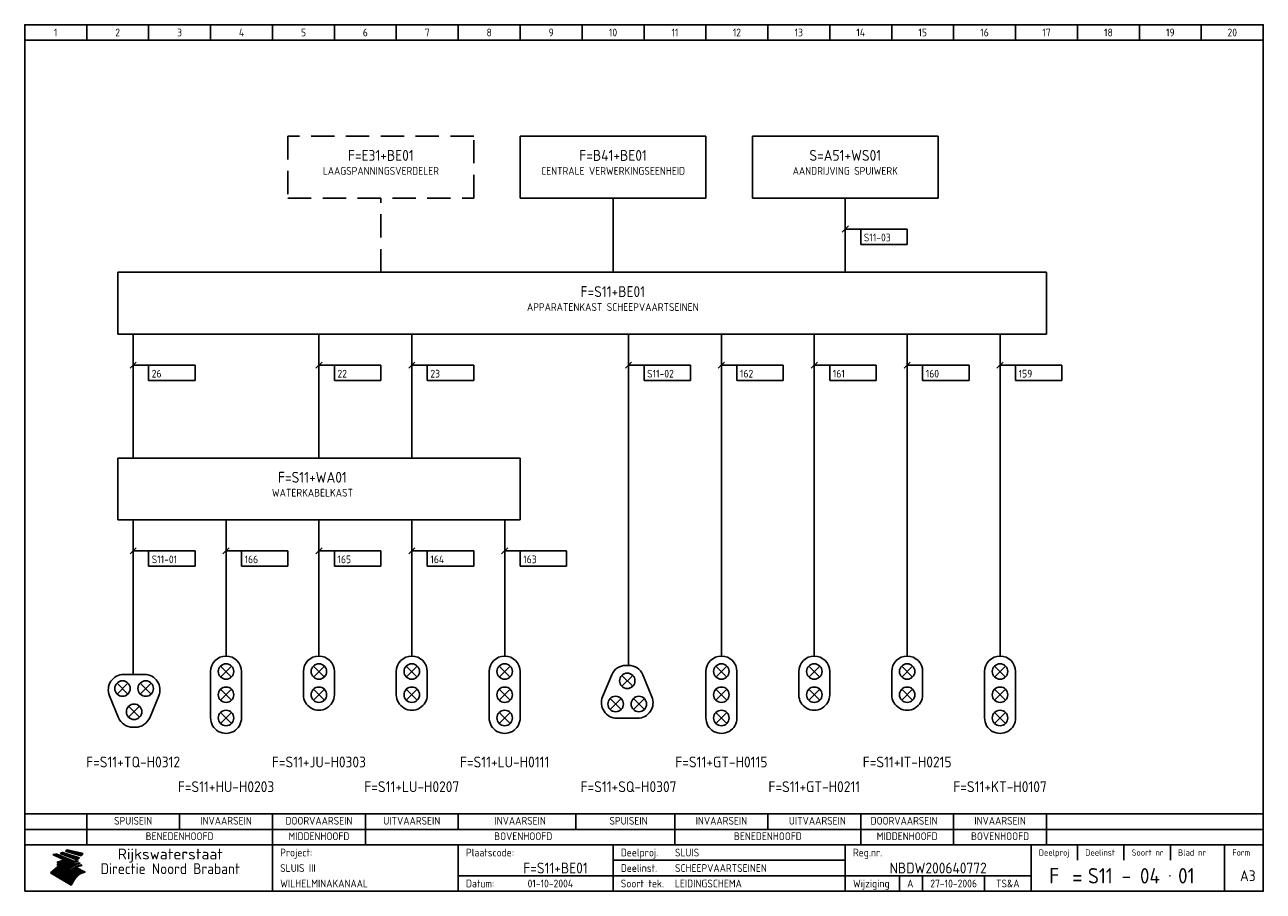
# Model space of a CAD drawing. Extents: x 10 to 410, y 10 to 290.
import ezdxf
from ezdxf.enums import TextEntityAlignment as Align

# ---------------------------------------------------------------- set-up
doc = ezdxf.new("R2010")
doc.units = 0
doc.header["$LTSCALE"] = 15
doc.header["$MEASUREMENT"] = 0
doc.linetypes.add('DASHED', pattern=[0.75, 0.5, -0.25])
doc.layers.get('0').update_dxf_attribs({"linetype": 'CONTINUOUS'})
for name, color, linetype in [('0-25', 7, 'CONTINUOUS'), ('0-35', 2, 'CONTINUOUS'), ('0-50', 3, 'CONTINUOUS'), ('B-25', 7, 'CONTINUOUS'), ('B-35', 2, 'CONTINUOUS'), ('S-25', 7, 'CONTINUOUS')]:
    doc.layers.add(name, color=color, linetype=linetype)
doc.styles.add('ISO', font='iso.shx')
doc.styles.get("Standard").update_dxf_attribs({"font": 'iso.shx'})

# ---------------------------------------------------------------- blocks, each defined once
blk = doc.blocks.new('0301B5')
at = {"layer": 'S-25'}
for p, q in [((15, 0), (0, 0)), ((0, 0), (0, -5)), ((15, -5), (15, 0)), ((0, -5), (15, -5))]:
    blk.add_line(p, q, dxfattribs=at)
at = {"layer": 'B-25', "style": 'ISO'}
blk.add_attdef('KA', (1, -4), '', height=2.5, dxfattribs=at)
blk = doc.blocks.new('0047')
at = {"layer": 'S-25'}
for p, q in [((-3.34, 8.54), (0, 8.54)), ((3.34, 8.54), (0, 8.54)), ((-1.98, 2.19), (-5.52, 5.73)), ((-5.52, 2.19), (-1.98, 5.73)), ((5.52, 2.19), (1.98, 5.73)), ((1.98, 2.19), (5.52, 5.73)), ((-7.96, 1.63), (-5.03, -5.45)), ((7.96, 1.63), (5.03, -5.45)), ((-1.77, -5.31), (1.77, -1.77)), ((-1.77, -1.77), (1.77, -5.31)), ((-0.41, -8.54), (0, -8.54)), ((0.41, -8.54), (0, -8.54))]:
    blk.add_line(p, q, dxfattribs=at)
for centre in [(-3.75, 3.96), (3.75, 3.96), (0, -3.54)]:
    blk.add_circle(centre, 2.5, dxfattribs=at)
for centre, start, end in [((-3.34, 3.54), 90, 202.4908), ((3.34, 3.54), 337.5092, 90), ((-0.41, -3.54), 202.4908, 270), ((0.41, -3.54), 270, 337.5092)]:
    blk.add_arc(centre, 5, start, end, dxfattribs=at)
at = {"layer": 'B-25'}
blk.add_attdef('OM1', text='', height=2.5, dxfattribs=at).set_placement((-0.25, 14.99), align=Align.CENTER)
at = {"layer": 'B-35'}
blk.add_attdef('KT', text='', height=3.5, dxfattribs=at).set_placement((-0.25, 10.01), align=Align.CENTER)
blk = doc.blocks.new('0045')
at = {"layer": 'S-25'}
for p, q in [((-7.5, 5), (7.5, 5)), ((-9.27, -1.77), (-5.73, 1.77)), ((-5.73, -1.77), (-9.27, 1.77)), ((-1.77, -1.77), (1.77, 1.77)), ((1.77, -1.77), (-1.77, 1.77)), ((5.73, -1.77), (9.27, 1.77)), ((9.27, -1.77), (5.73, 1.77)), ((-7.5, -5), (7.5, -5))]:
    blk.add_line(p, q, dxfattribs=at)
for centre in [(-7.5, 0), (0, 0), (7.5, 0)]:
    blk.add_circle(centre, 2.5, dxfattribs=at)
for centre, start, end in [((-7.5, 0), 90, 270), ((7.5, 0), 270, 90)]:
    blk.add_arc(centre, 5, start, end, dxfattribs=at)
at = {"layer": 'B-25'}
blk.add_attdef('OM1', text='', height=2.5, dxfattribs=at).set_placement((0, -14.01), align=Align.CENTER)
at = {"layer": 'B-35'}
blk.add_attdef('KT', text='', height=3.5, dxfattribs=at).set_placement((0, -9.99), align=Align.CENTER)
blk = doc.blocks.new('0046')
at = {"layer": 'S-25'}
for p, q in [((-3.75, 5), (3.75, 5)), ((-5.52, -1.77), (-1.98, 1.77)), ((-1.98, -1.77), (-5.52, 1.77)), ((1.98, -1.77), (5.52, 1.77)), ((5.52, -1.77), (1.98, 1.77)), ((-3.75, -5), (3.75, -5))]:
    blk.add_line(p, q, dxfattribs=at)
for centre in [(-3.75, 0), (3.75, 0)]:
    blk.add_circle(centre, 2.5, dxfattribs=at)
for centre, start, end in [((-3.75, 0), 90, 270), ((3.75, 0), 270, 90)]:
    blk.add_arc(centre, 5, start, end, dxfattribs=at)
at = {"layer": 'B-25'}
blk.add_attdef('OM1', text='', height=2.5, dxfattribs=at).set_placement((-0.25, -14.01), align=Align.CENTER)
at = {"layer": 'B-35'}
blk.add_attdef('KT', text='', height=3.5, dxfattribs=at).set_placement((-0.25, -9.99), align=Align.CENTER)
blk = doc.blocks.new('KADERA3')
at = {"layer": '0-25'}
for p, q in [((30, 285), (30, 290)), ((50, 285), (50, 290)), ((70, 285), (70, 290)), ((90, 285), (90, 290)), ((110, 285), (110, 290)), ((130, 285), (130, 290)), ((150, 285), (150, 290)), ((170, 285), (170, 290)), ((190, 285), (190, 290)), ((210, 285), (210, 290)), ((230, 285), (230, 290)), ((250, 285), (250, 290)), ((270, 285), (270, 290)), ((290, 285), (290, 290)), ((310, 285), (310, 290)), ((330, 285), (330, 290)), ((350, 285), (350, 290)), ((370, 285), (370, 290)), ((390, 285), (390, 290)), ((10, 285), (410, 285)), ((410, 35), (10, 35)), ((410, 30), (10, 30)), ((350, 25), (350, 20)), ((365, 25), (365, 20)), ((380, 25), (380, 20)), ((200, 20), (275, 20)), ((150, 15), (335, 15)), ((292.5, 15), (292.5, 10)), ((300, 15), (300, 10)), ((320, 15), (320, 10))]:
    blk.add_line(p, q, dxfattribs=at)
at = {"layer": '0-25', "color": 7}
for p, q in [((19.1, 21.89), (25.12, 19)), ((19.1, 21.89), (25.12, 19)), ((19.17, 21.86), (20.7, 21.86)), ((19.29, 21.8), (20.83, 21.8)), ((19.4, 21.75), (20.96, 21.75)), ((19.52, 21.69), (21.09, 21.69)), ((19.64, 21.63), (21.22, 21.63)), ((19.74, 21.92), (20.56, 21.92)), ((19.75, 21.58), (21.36, 21.58)), ((19.87, 21.52), (21.49, 21.52)), ((19.99, 21.47), (21.62, 21.47)), ((20.11, 21.41), (21.75, 21.41)), ((20.22, 21.35), (21.88, 21.35)), ((20.25, 21.97), (20.43, 21.97)), ((20.34, 21.3), (22.02, 21.3)), ((20.38, 21.99), (26.02, 19.59)), ((20.38, 21.99), (26.02, 19.59)), ((20.46, 21.24), (22.15, 21.24)), ((20.57, 21.18), (22.28, 21.18)), ((20.69, 21.13), (22.41, 21.13)), ((20.81, 21.07), (22.55, 21.07)), ((20.92, 21.02), (22.68, 21.02)), ((21.04, 20.96), (22.81, 20.96)), ((21.16, 20.9), (22.94, 20.9)), ((21.27, 20.85), (23.07, 20.85)), ((21.39, 20.79), (23.21, 20.79)), ((21.47, 22.25), (26.83, 20.19)), ((21.47, 22.25), (26.83, 20.19)), ((21.49, 22.25), (23.07, 22.25)), ((21.51, 20.73), (23.34, 20.73)), ((21.6, 22.2), (23.25, 22.2)), ((21.63, 20.68), (23.47, 20.68)), ((21.65, 22.31), (22.89, 22.31)), ((21.74, 20.62), (23.6, 20.62)), ((21.75, 22.14), (23.42, 22.14)), ((21.8, 22.37), (22.71, 22.37)), ((21.86, 20.57), (23.73, 20.57)), ((21.9, 22.08), (23.6, 22.08)), ((21.94, 22.42), (22.53, 22.42)), ((21.98, 20.51), (23.87, 20.51)), ((22.04, 22.03), (23.78, 22.03)), ((22.06, 22.48), (22.36, 22.48)), ((22.09, 20.45), (24, 20.45)), ((22.18, 22.53), (27.65, 20.8)), ((22.18, 22.53), (27.65, 20.8)), ((22.19, 21.97), (23.96, 21.97)), ((22.21, 20.4), (24.13, 20.4)), ((22.33, 20.34), (24.26, 20.34)), ((22.34, 21.92), (24.13, 21.92)), ((22.37, 20), (23.08, 20)), ((22.44, 20.28), (24.4, 20.28)), ((22.48, 21.86), (24.31, 21.86)), ((22.49, 20.06), (23.04, 20.06)), ((22.56, 20.23), (24.53, 20.23)), ((22.61, 20.12), (22.93, 20.12)), ((22.63, 21.8), (24.49, 21.8)), ((22.68, 20.17), (24.66, 20.17)), ((22.71, 20.17), (22.82, 20.17)), ((23.11, 20.02), (22.77, 20.2)), ((23.11, 20.02), (22.77, 20.2)), ((22.78, 21.75), (24.67, 21.75)), ((22.79, 20.12), (24.79, 20.12)), ((22.91, 20.06), (24.92, 20.06)), ((22.92, 21.69), (24.85, 21.69)), ((23.03, 20), (25.06, 20)), ((23.07, 21.63), (25.02, 21.63)), ((23.14, 22.99), (28.22, 21.46)), ((23.14, 22.99), (28.22, 21.46)), ((23.15, 22.98), (25.33, 22.98)), ((23.22, 21.58), (25.2, 21.58)), ((23.23, 23.04), (25.09, 23.04)), ((23.32, 23.1), (24.84, 23.1)), ((23.34, 22.93), (25.57, 22.93)), ((23.36, 21.52), (25.38, 21.52)), ((23.4, 23.15), (24.6, 23.15)), ((23.49, 23.21), (24.36, 23.21)), ((23.51, 21.47), (25.56, 21.47)), ((23.52, 22.87), (25.81, 22.87)), ((23.57, 23.27), (24.12, 23.27)), ((23.64, 23.32), (23.87, 23.32)), ((23.66, 21.41), (25.74, 21.41)), ((23.7, 23.36), (28.82, 22.17)), ((23.7, 23.36), (28.82, 22.17)), ((23.71, 22.82), (26.06, 22.82)), ((23.8, 21.35), (25.91, 21.35)), ((23.9, 22.76), (26.3, 22.76)), ((23.95, 21.3), (26.09, 21.3)), ((24.09, 22.7), (26.54, 22.7)), ((24.09, 21.24), (26.27, 21.24)), ((24.24, 21.18), (26.45, 21.18)), ((24.27, 22.65), (26.78, 22.65)), ((24.39, 21.13), (26.62, 21.13)), ((24.46, 22.59), (27.03, 22.59)), ((24.53, 21.07), (26.8, 21.07)), ((24.65, 22.53), (27.27, 22.53)), ((24.68, 21.02), (26.98, 21.02)), ((24.83, 20.96), (27.16, 20.96)), ((24.84, 22.48), (27.51, 22.48)), ((24.97, 20.9), (27.34, 20.9)), ((25.02, 22.42), (27.75, 22.42)), ((25.12, 20.85), (27.51, 20.85)), ((25.21, 22.37), (28, 22.37)), ((25.27, 20.79), (27.63, 20.79)), ((25.4, 22.31), (28.24, 22.31)), ((25.41, 20.73), (27.57, 20.73)), ((25.56, 20.68), (27.51, 20.68)), ((25.58, 22.25), (28.48, 22.25)), ((25.71, 20.62), (27.44, 20.62)), ((25.77, 22.2), (28.72, 22.2)), ((25.85, 20.57), (27.37, 20.57)), ((25.96, 22.14), (28.79, 22.14)), ((26, 20.51), (27.29, 20.51)), ((26.15, 22.08), (28.75, 22.08)), ((26.15, 20.45), (27.22, 20.45)), ((26.29, 20.4), (27.14, 20.4)), ((26.33, 22.03), (28.71, 22.03)), ((26.44, 20.34), (27.06, 20.34)), ((26.52, 21.97), (28.66, 21.97)), ((26.59, 20.28), (26.97, 20.28)), ((26.71, 21.92), (28.62, 21.92)), ((26.73, 20.23), (26.89, 20.23)), ((26.9, 21.86), (28.57, 21.86)), ((27.08, 21.8), (28.52, 21.8)), ((27.27, 21.75), (28.48, 21.75)), ((27.46, 21.69), (28.43, 21.69)), ((27.65, 21.63), (28.38, 21.63)), ((27.83, 21.58), (28.33, 21.58)), ((28.02, 21.52), (28.28, 21.52)), ((28.21, 21.47), (28.22, 21.47)), ((20.58, 17.88), (18.3, 16)), ((20.58, 17.88), (18.3, 16)), ((24.94, 11.97), (18.3, 16)), ((24.94, 11.97), (18.3, 16)), ((18.31, 16.01), (20.96, 16.01)), ((18.38, 16.07), (21.46, 16.07)), ((18.45, 16.12), (21.88, 16.12)), ((18.52, 16.18), (22.15, 16.18)), ((18.59, 16.23), (22.38, 16.23)), ((18.65, 16.29), (22.58, 16.29)), ((18.72, 16.35), (22.75, 16.35)), ((18.79, 16.4), (22.91, 16.4)), ((18.86, 16.46), (20.6, 16.46)), ((18.93, 16.52), (20.6, 16.52)), ((18.99, 16.57), (20.6, 16.57)), ((19.06, 16.63), (20.6, 16.63)), ((19.13, 16.68), (20.6, 16.68)), ((19.2, 16.74), (20.6, 16.74)), ((19.27, 16.8), (20.6, 16.8)), ((19.33, 16.85), (21.07, 16.85)), ((19.4, 16.91), (21.55, 16.91)), ((19.47, 16.97), (21.88, 16.97)), ((19.54, 17.02), (22.13, 17.02)), ((19.61, 17.08), (22.34, 17.08)), ((19.67, 17.13), (20.6, 17.13)), ((19.74, 17.19), (20.6, 17.19)), ((19.81, 17.25), (20.6, 17.25)), ((19.88, 17.3), (20.6, 17.3)), ((19.95, 17.36), (20.6, 17.36)), ((20.01, 17.42), (20.6, 17.42)), ((20.08, 17.47), (20.93, 17.47)), ((20.15, 17.53), (21.26, 17.53)), ((20.22, 17.58), (21.51, 17.58)), ((20.29, 17.64), (21.72, 17.64)), ((20.35, 17.7), (21.9, 17.7)), ((20.42, 17.75), (22.07, 17.75)), ((20.49, 17.81), (22.22, 17.81)), ((20.56, 17.87), (22.36, 17.87)), ((20.6, 19.11), (20.58, 19.51)), ((20.6, 19.11), (20.58, 19.51)), ((20.58, 19.5), (22.09, 19.5)), ((20.58, 19.44), (21.95, 19.44)), ((20.59, 19.38), (21.79, 19.38)), ((20.59, 19.33), (21.62, 19.33)), ((20.59, 19.27), (21.42, 19.27)), ((20.6, 19.22), (21.2, 19.22)), ((20.6, 19.16), (20.93, 19.16)), ((20.6, 19.11), (20.69, 19.12)), ((20.6, 19.11), (20.69, 19.12)), ((20.6, 18.79), (20.77, 18.81)), ((20.6, 18.79), (20.77, 18.81)), ((20.6, 18.29), (20.6, 18.79)), ((20.6, 18.29), (20.6, 18.79)), ((20.6, 18.77), (22.46, 18.77)), ((20.6, 18.71), (22.33, 18.71)), ((20.6, 18.65), (22.19, 18.65)), ((20.6, 18.6), (22.04, 18.6)), ((20.6, 18.54), (21.87, 18.54)), ((20.6, 18.48), (21.68, 18.48)), ((20.6, 18.43), (21.46, 18.43)), ((20.6, 18.37), (21.21, 18.37)), ((20.6, 18.32), (20.87, 18.32)), ((20.6, 18.29), (20.88, 18.32)), ((20.6, 18.29), (20.88, 18.32)), ((20.6, 17.88), (20.86, 17.91)), ((20.6, 17.88), (20.86, 17.91)), ((20.6, 17.43), (20.97, 17.48)), ((20.6, 17.43), (20.97, 17.48)), ((20.6, 17.43), (20.6, 17.09)), ((20.6, 17.43), (20.6, 17.09)), ((20.6, 17.09), (21.26, 17.16)), ((20.6, 17.09), (21.26, 17.16)), ((20.6, 16.8), (21.37, 16.89)), ((20.6, 16.8), (21.37, 16.89)), ((20.6, 16.8), (20.6, 16.45)), ((20.6, 16.8), (20.6, 16.45)), ((20.6, 16.45), (21.56, 16.56)), ((20.6, 16.45), (21.56, 16.56)), ((20.6, 15.97), (21.67, 16.09)), ((20.6, 15.97), (21.67, 16.09)), ((20.7, 16.46), (23.06, 16.46)), ((20.9, 19.55), (22.23, 19.55)), ((20.9, 18.82), (22.59, 18.82)), ((20.98, 17.92), (22.5, 17.92)), ((21.02, 17.13), (22.53, 17.13)), ((21.19, 19.61), (22.35, 19.61)), ((21.2, 16.52), (23.2, 16.52)), ((21.32, 18.88), (22.71, 18.88)), ((21.32, 17.98), (22.62, 17.98)), ((21.42, 19.67), (22.47, 19.67)), ((21.47, 17.19), (22.7, 17.19)), ((21.59, 18.03), (22.74, 18.03)), ((21.61, 18.93), (22.82, 18.93)), ((21.62, 19.72), (22.59, 19.72)), ((21.72, 16.57), (23.32, 16.57)), ((21.77, 17.25), (22.85, 17.25)), ((21.8, 19.78), (22.69, 19.78)), ((21.8, 18.09), (22.85, 18.09)), ((21.84, 18.99), (22.92, 18.99)), ((21.96, 19.83), (22.79, 19.83)), ((21.99, 18.15), (22.95, 18.15)), ((22.01, 17.3), (22.99, 17.3)), ((22.03, 19.05), (23.03, 19.05)), ((22.1, 16.63), (23.44, 16.63)), ((22.11, 19.89), (22.89, 19.89)), ((22.16, 18.2), (23.05, 18.2)), ((22.21, 19.1), (23.12, 19.1)), ((22.21, 17.36), (23.12, 17.36)), ((22.24, 19.95), (22.99, 19.95)), ((22.31, 18.26), (23.15, 18.26)), ((22.36, 19.16), (23.22, 19.16)), ((22.38, 16.68), (23.56, 16.68)), ((22.39, 17.42), (23.24, 17.42)), ((22.45, 18.32), (23.24, 18.32)), ((22.51, 19.22), (23.3, 19.22)), ((22.56, 17.47), (23.36, 17.47)), ((22.59, 18.37), (23.33, 18.37)), ((22.6, 16.74), (23.66, 16.74)), ((22.64, 19.27), (23.39, 19.27)), ((22.71, 18.43), (23.42, 18.43)), ((22.71, 17.53), (23.47, 17.53)), ((22.77, 19.33), (23.47, 19.33)), ((22.79, 16.8), (23.77, 16.8)), ((22.83, 18.48), (23.5, 18.48)), ((22.84, 17.58), (23.57, 17.58)), ((22.89, 19.38), (23.55, 19.38)), ((22.94, 18.54), (23.58, 18.54)), ((22.96, 16.85), (23.86, 16.85)), ((22.97, 17.64), (23.67, 17.64)), ((23, 19.44), (23.63, 19.44)), ((23.04, 18.6), (23.66, 18.6)), ((23.1, 19.5), (23.72, 19.5)), ((23.1, 17.7), (23.77, 17.7)), ((23.12, 16.91), (23.96, 16.91)), ((23.14, 18.65), (23.74, 18.65)), ((23.15, 19.95), (25.19, 19.95)), ((23.21, 19.55), (23.8, 19.55)), ((23.21, 17.75), (23.86, 17.75)), ((23.21, 16.01), (28.9, 16.01)), ((23.24, 18.71), (23.82, 18.71)), ((23.26, 19.89), (25.32, 19.89)), ((23.26, 16.97), (24.05, 16.97)), ((23.3, 19.61), (23.88, 19.61)), ((23.32, 17.81), (23.95, 17.81)), ((23.33, 18.77), (23.91, 18.77)), ((23.37, 16.07), (29.08, 16.07)), ((23.38, 19.83), (25.45, 19.83)), ((23.39, 19.67), (23.81, 19.67)), ((23.39, 17.02), (24.14, 17.02)), ((23.42, 18.82), (23.99, 18.82)), ((23.42, 17.87), (24.03, 17.87)), ((23.45, 19.7), (23.58, 19.79)), ((23.45, 19.7), (23.58, 19.79)), ((23.48, 19.72), (23.7, 19.72)), ((23.5, 19.78), (25.58, 19.78)), ((23.51, 18.88), (24.07, 18.88)), ((23.51, 16.12), (29.27, 16.12)), ((23.52, 17.92), (24.11, 17.92)), ((23.52, 17.08), (24.22, 17.08)), ((23.54, 18.9), (24.3, 19.42)), ((23.54, 18.9), (24.3, 19.42)), ((23.56, 19.78), (23.59, 19.78)), ((23.56, 19.39), (23.9, 19.62)), ((23.56, 19.39), (23.9, 19.62)), ((23.58, 19.79), (23.9, 19.62)), ((23.58, 19.79), (23.9, 19.62)), ((23.59, 18.93), (24.15, 18.93)), ((23.61, 19.72), (25.72, 19.72)), ((23.62, 17.98), (24.2, 17.98)), ((23.63, 17.13), (24.3, 17.13)), ((23.65, 18.59), (24.62, 19.25)), ((23.65, 18.59), (24.62, 19.25)), ((29.41, 16.17), (23.65, 16.17)), ((23.67, 18.99), (24.23, 18.99)), ((23.71, 18.03), (24.28, 18.03)), ((23.73, 19.67), (25.85, 19.67)), ((23.75, 19.05), (24.32, 19.05)), ((23.75, 17.19), (24.38, 17.19)), ((23.77, 16.23), (29.47, 16.23)), ((23.79, 18.09), (24.36, 18.09)), ((23.83, 19.1), (24.4, 19.1)), ((23.85, 19.61), (25.98, 19.61)), ((23.85, 17.25), (24.46, 17.25)), ((23.88, 18.15), (24.44, 18.15)), ((23.89, 16.29), (29.36, 16.29)), ((23.92, 19.16), (24.48, 19.16)), ((23.94, 18.19), (25.23, 19.07)), ((23.94, 18.19), (25.23, 19.07)), ((23.95, 17.3), (24.55, 17.3)), ((23.96, 19.55), (25.96, 19.55)), ((23.96, 18.2), (24.53, 18.2)), ((24, 19.22), (24.56, 19.22)), ((24, 16.35), (29.24, 16.35)), ((24.04, 18.26), (24.61, 18.26)), ((24.05, 17.36), (24.63, 17.36)), ((24.06, 17.88), (25.34, 18.76)), ((24.06, 17.88), (25.34, 18.76)), ((24.08, 19.5), (25.88, 19.5)), ((24.08, 19.27), (24.58, 19.27)), ((24.11, 16.4), (29.13, 16.4)), ((24.13, 18.32), (24.69, 18.32)), ((24.14, 17.42), (24.71, 17.42)), ((24.16, 19.33), (24.47, 19.33)), ((24.2, 19.44), (25.79, 19.44)), ((24.21, 18.37), (24.77, 18.37)), ((24.21, 16.46), (29.02, 16.46)), ((24.23, 17.47), (24.79, 17.47)), ((24.24, 17.48), (25.52, 18.36)), ((24.24, 17.48), (25.52, 18.36)), ((24.25, 19.38), (24.36, 19.38)), ((24.29, 18.43), (24.85, 18.43)), ((24.3, 19.42), (24.62, 19.25)), ((24.3, 19.42), (24.62, 19.25)), ((24.31, 19.38), (25.71, 19.38)), ((24.31, 17.53), (24.87, 17.53)), ((24.31, 16.52), (28.91, 16.52)), ((24.35, 17.17), (25.64, 18.05)), ((24.35, 17.17), (25.64, 18.05)), ((24.37, 18.48), (24.94, 18.48)), ((24.39, 17.58), (24.96, 17.58)), ((24.4, 16.57), (28.79, 16.57)), ((24.43, 19.33), (25.62, 19.33)), ((24.45, 18.54), (25.02, 18.54)), ((24.47, 17.64), (25.04, 17.64)), ((24.49, 16.63), (28.68, 16.63)), ((24.54, 18.6), (25.1, 18.6)), ((24.55, 19.27), (25.54, 19.27)), ((24.56, 17.7), (25.12, 17.7)), ((24.57, 16.68), (28.57, 16.68)), ((24.62, 18.65), (25.18, 18.65)), ((24.63, 16.72), (25.91, 17.6)), ((24.63, 16.72), (25.91, 17.6)), ((24.64, 17.75), (25.2, 17.75)), ((24.66, 16.74), (28.45, 16.74)), ((24.67, 19.22), (25.45, 19.22)), ((24.7, 18.71), (25.27, 18.71)), ((24.72, 17.81), (25.29, 17.81)), ((24.74, 16.8), (28.34, 16.8)), ((24.78, 19.16), (25.37, 19.16)), ((24.78, 18.77), (25.34, 18.77)), ((24.8, 17.87), (25.37, 17.87)), ((24.82, 16.85), (28.23, 16.85)), ((24.87, 18.82), (25.4, 18.82)), ((24.89, 17.92), (25.45, 17.92)), ((24.9, 19.1), (25.28, 19.1)), ((24.9, 16.91), (28.11, 16.91)), ((24.95, 18.88), (25.45, 18.88)), ((24.97, 17.98), (25.53, 17.98)), ((24.99, 16.97), (28, 16.97)), ((25.02, 19.05), (25.2, 19.05)), ((25.03, 18.93), (25.51, 18.93)), ((25.05, 18.03), (25.61, 18.03)), ((25.07, 17.02), (27.89, 17.02)), ((25.11, 18.99), (25.57, 18.99)), ((26.02, 19.59), (25.12, 19)), ((26.02, 19.59), (25.12, 19)), ((25.13, 18.09), (25.68, 18.09)), ((25.15, 17.08), (27.77, 17.08)), ((25.19, 19.05), (25.63, 19.05)), ((25.21, 18.15), (25.75, 18.15)), ((25.23, 17.13), (27.66, 17.13)), ((25.26, 19.1), (25.7, 19.1)), ((25.3, 18.2), (25.82, 18.2)), ((25.31, 17.19), (27.55, 17.19)), ((25.33, 19.16), (25.77, 19.16)), ((25.38, 18.26), (25.89, 18.26)), ((25.39, 19.22), (25.85, 19.22)), ((25.4, 17.25), (27.43, 17.25)), ((25.46, 18.32), (25.97, 18.32)), ((25.47, 19.27), (25.93, 19.27)), ((25.48, 17.3), (27.32, 17.3)), ((25.54, 19.33), (26.03, 19.33)), ((25.54, 18.37), (26.06, 18.37)), ((25.56, 17.36), (27.21, 17.36)), ((25.62, 18.43), (26.14, 18.43)), ((25.63, 19.38), (26.13, 19.38)), ((25.64, 17.42), (27.1, 17.42)), ((25.7, 18.48), (26.24, 18.48)), ((25.72, 19.44), (26.24, 19.44)), ((25.73, 17.47), (26.98, 17.47)), ((25.79, 18.54), (26.34, 18.54)), ((25.81, 17.53), (26.87, 17.53)), ((25.82, 19.5), (26.36, 19.5)), ((25.89, 18.6), (26.46, 18.6)), ((25.89, 17.58), (26.76, 17.58)), ((25.93, 19.55), (26.53, 19.55)), ((25.96, 17.64), (26.64, 17.64)), ((25.99, 18.65), (26.58, 18.65)), ((26.04, 17.7), (26.59, 17.7)), ((26.06, 19.61), (26.85, 19.61)), ((26.1, 18.71), (26.72, 18.71)), ((26.12, 17.75), (26.67, 17.75)), ((26.2, 17.81), (26.76, 17.81)), ((26.21, 19.67), (27.23, 19.67)), ((26.23, 18.77), (26.89, 18.77)), ((26.29, 17.87), (26.86, 17.87)), ((26.37, 18.82), (27.09, 18.82)), ((26.39, 17.92), (26.97, 17.92)), ((26.44, 19.72), (27.18, 19.72)), ((26.49, 17.98), (27.09, 17.98)), ((26.53, 18.88), (27.34, 18.88)), ((26.56, 17.68), (29.54, 16.2)), ((26.56, 17.68), (29.54, 16.2)), ((26.6, 18.03), (27.22, 18.03)), ((26.72, 18.09), (27.38, 18.09)), ((26.73, 18.93), (27.66, 18.93)), ((26.85, 18.15), (27.56, 18.15)), ((26.99, 18.99), (27.9, 18.99)), ((27, 18.2), (27.8, 18.2)), ((27.13, 19.78), (27.25, 19.64)), ((27.13, 19.78), (27.25, 19.64)), ((27.18, 18.26), (28.13, 18.26)), ((27.26, 19.05), (27.84, 19.05)), ((27.39, 18.32), (28.47, 18.32)), ((27.7, 18.37), (28.49, 18.37)), ((27.78, 19.1), (27.93, 18.96)), ((27.78, 19.1), (27.93, 18.96)), ((28, 18.43), (28.44, 18.43)), ((28.29, 15.83), (29.54, 16.2)), ((28.29, 15.83), (29.54, 16.2)), ((28.39, 18.48), (28.54, 18.32)), ((28.39, 18.48), (28.54, 18.32)), ((29.54, 16.2), (29.45, 16.17)), ((29.54, 16.2), (29.45, 16.17)), ((29.46, 16.18), (29.47, 16.18)), ((18.38, 15.95), (20.6, 15.95)), ((18.47, 15.9), (20.6, 15.9)), ((18.57, 15.84), (20.6, 15.84)), ((18.66, 15.78), (20.6, 15.78)), ((18.75, 15.73), (20.6, 15.73)), ((18.85, 15.67), (20.6, 15.67)), ((18.94, 15.62), (20.6, 15.62)), ((19.03, 15.56), (27.83, 15.56)), ((19.12, 15.5), (27.75, 15.5)), ((19.22, 15.45), (27.66, 15.45)), ((19.31, 15.39), (27.58, 15.39)), ((19.4, 15.33), (27.5, 15.33)), ((19.49, 15.28), (27.43, 15.28)), ((19.59, 15.22), (27.36, 15.22)), ((19.68, 15.17), (27.29, 15.17)), ((19.77, 15.11), (27.22, 15.11)), ((19.86, 15.05), (27.15, 15.05)), ((19.96, 15), (27.09, 15)), ((20.05, 14.94), (27.02, 14.94)), ((20.14, 14.88), (26.96, 14.88)), ((20.24, 14.83), (26.9, 14.83)), ((20.33, 14.77), (26.84, 14.77)), ((20.42, 14.72), (26.79, 14.72)), ((20.51, 14.66), (26.73, 14.66)), ((20.6, 15.97), (20.6, 15.58)), ((20.6, 15.97), (20.6, 15.58)), ((20.6, 15.58), (21.95, 15.73)), ((20.6, 15.58), (21.95, 15.73)), ((20.61, 14.6), (26.68, 14.6)), ((20.7, 14.55), (26.62, 14.55)), ((20.79, 14.49), (26.57, 14.49)), ((20.88, 14.43), (26.52, 14.43)), ((20.94, 15.62), (27.92, 15.62)), ((20.98, 14.38), (26.47, 14.38)), ((21.07, 14.32), (26.42, 14.32)), ((21.16, 14.27), (26.38, 14.27)), ((21.25, 14.21), (26.33, 14.21)), ((21.35, 14.15), (26.29, 14.15)), ((21.44, 14.1), (26.24, 14.1)), ((21.45, 15.67), (28.01, 15.67)), ((21.53, 14.04), (26.2, 14.04)), ((21.63, 13.98), (26.16, 13.98)), ((21.72, 13.93), (26.12, 13.93)), ((21.81, 13.87), (26.08, 13.87)), ((21.9, 13.82), (26.04, 13.82)), ((21.96, 15.73), (28.11, 15.73)), ((22, 13.76), (26, 13.76)), ((22.09, 13.7), (25.96, 13.7)), ((22.18, 13.65), (25.93, 13.65)), ((22.27, 13.59), (25.89, 13.59)), ((22.34, 15.78), (28.21, 15.78)), ((22.37, 13.53), (25.86, 13.53)), ((22.46, 13.48), (25.82, 13.48)), ((22.55, 13.42), (25.79, 13.42)), ((22.62, 15.84), (28.33, 15.84)), ((22.65, 13.37), (25.76, 13.37)), ((22.74, 13.31), (25.73, 13.31)), ((22.83, 13.25), (25.69, 13.25)), ((22.84, 15.9), (28.52, 15.9)), ((22.92, 13.2), (25.66, 13.2)), ((23.02, 13.14), (25.63, 13.14)), ((23.04, 15.95), (28.71, 15.95)), ((23.11, 13.08), (25.59, 13.08)), ((23.2, 13.03), (25.56, 13.03)), ((23.29, 12.97), (25.53, 12.97)), ((23.39, 12.92), (25.5, 12.92)), ((23.48, 12.86), (25.46, 12.86)), ((23.57, 12.8), (25.43, 12.8)), ((23.66, 12.75), (25.4, 12.75)), ((23.76, 12.69), (25.36, 12.69)), ((23.85, 12.63), (25.33, 12.63)), ((23.94, 12.58), (25.3, 12.58)), ((24.04, 12.52), (25.26, 12.52)), ((24.13, 12.47), (25.23, 12.47)), ((24.22, 12.41), (25.2, 12.41)), ((24.31, 12.35), (25.17, 12.35)), ((24.41, 12.3), (25.13, 12.3)), ((24.5, 12.24), (25.1, 12.24)), ((24.59, 12.18), (25.07, 12.18)), ((24.68, 12.13), (25.03, 12.13)), ((24.78, 12.07), (25, 12.07)), ((24.87, 12.02), (24.97, 12.02)), ((24.94, 11.97), (25.81, 13.45)), ((24.94, 11.97), (25.81, 13.45))]:
    blk.add_line(p, q, dxfattribs=at)
for centre, radius, start, end in [((19.15, 29.7), 7.8, 269.6055, 279.0886), ((19.15, 29.7), 7.8, 269.6055, 279.0886), ((19.93, 25.38), 5.91, 276.3402, 298.7463), ((19.93, 25.38), 5.91, 276.3402, 298.7463), ((19.84, 25.09), 6.03, 278.129, 302.868), ((19.84, 25.09), 6.03, 278.129, 302.868), ((19.84, 27.26), 5.27, 288.0217, 296.3084), ((19.84, 27.26), 5.27, 288.0217, 296.3084), ((20.49, 27.56), 5.28, 300.0654, 307.393), ((20.49, 27.56), 5.28, 300.0654, 307.393), ((24.11, 24.7), 5.26, 301.1147, 312.2814), ((24.11, 24.7), 5.26, 301.1147, 312.2814), ((21.95, 27.32), 8.59, 316.9248, 323.1399), ((21.95, 27.32), 8.59, 316.9248, 323.1399), ((20.21, 23.78), 5.91, 273.6149, 304.3803), ((20.21, 23.78), 5.91, 273.6149, 304.3803), ((20.35, 24.56), 5.76, 274.164, 302.5474), ((20.35, 24.56), 5.76, 274.164, 302.5474), ((20.05, 24.28), 6.02, 277.9472, 305.7139), ((20.05, 24.28), 6.02, 277.9472, 305.7139), ((20.04, 23.49), 6.09, 278.8115, 306.4242), ((20.04, 23.49), 6.09, 278.8115, 306.4242), ((20.53, 23.07), 5.96, 277.0519, 304.973), ((20.53, 23.07), 5.96, 277.0519, 304.973), ((20.72, 22.76), 5.91, 276.3402, 304.3803), ((20.72, 22.76), 5.91, 276.3402, 304.3803), ((21.06, 22.34), 5.81, 274.9043, 303.1745), ((21.06, 22.34), 5.81, 274.9043, 303.1745), ((20.82, 22.06), 6.04, 278.1111, 305.8489), ((20.82, 22.06), 6.04, 278.1111, 305.8489), ((21.3, 21.6), 5.91, 276.3402, 304.3803), ((21.3, 21.6), 5.91, 276.3402, 304.3803), ((27.05, 17.17), 2.63, 107.4286, 133.7799), ((27.05, 17.17), 2.63, 107.4286, 133.7799), ((27.45, 16.91), 2.81, 110.4143, 138.7411), ((27.45, 16.91), 2.81, 110.4143, 138.7411), ((27.57, 15.64), 3.4, 98.1566, 126.9045), ((27.57, 15.64), 3.4, 98.1566, 126.9045), ((27.91, 15.54), 3.39, 100.5835, 132.088), ((27.91, 15.54), 3.39, 100.5835, 132.088), ((28.21, 14.74), 3.67, 95.7581, 128.7216), ((28.21, 14.74), 3.67, 95.7581, 128.7216), ((27.01, 16.84), 2.93, 87.7348, 104.8316), ((27.01, 16.84), 2.93, 87.7348, 104.8316), ((27.37, 15.71), 3.93, 91.7838, 103.2817), ((27.37, 15.71), 3.93, 91.7838, 103.2817), ((28.4, 15.05), 3.21, 96.3886, 125.0052), ((28.4, 15.05), 3.21, 96.3886, 125.0052), ((27.82, 16.31), 2.8, 90.634, 105.1984), ((27.82, 16.31), 2.8, 90.634, 105.1984), ((28.19, 15.04), 3.93, 93.8342, 103.2817), ((28.19, 15.04), 3.93, 93.8342, 103.2817), ((28.58, 15.69), 2.8, 93.8141, 105.1984), ((28.58, 15.69), 2.8, 93.8141, 105.1984), ((28.95, 14.41), 3.93, 96.0135, 103.2817), ((28.95, 14.41), 3.93, 96.0135, 103.2817), ((31.24, 10.26), 6.3, 117.9568, 149.6251), ((31.24, 10.26), 6.3, 117.9568, 149.6251)]:
    blk.add_arc(centre, radius, start, end, dxfattribs=at)
at = {"layer": '0-35'}
for p, q in [((90, 25), (90, 10)), ((150, 25), (150, 10)), ((200, 25), (200, 10)), ((275, 25), (275, 10)), ((335, 25), (335, 10)), ((397.5, 25), (397.5, 10))]:
    blk.add_line(p, q, dxfattribs=at)
at = {"layer": '0-50'}
for p, q in [((10, 25), (410, 25)), ((348.75, 15), (351.25, 15)), ((348.75, 13.5), (351.25, 13.5))]:
    blk.add_line(p, q, dxfattribs=at)
blk.add_lwpolyline([(10, 10), (410, 10), (410, 290), (10, 290)], close=True, dxfattribs=at)
at = {"layer": '0-50', "const_width": 0.25}
blk.add_lwpolyline([(379.75, 15, 1), (380, 15, 1)], format="xyb", close=True, dxfattribs=at)
at = {"layer": '0-25', "style": 'ISO'}
for s, height, p in [('Project:', 2.5, (92.5, 22.5)), ('Plaatscode:', 2.5, (152.5, 22.5)), ('Deelproj.', 2.5, (202.5, 22.5)), ('Reg.nr.', 2.5, (277.5, 22.5)), ('Deelproj', 2, (337.5, 22.5)), ('Deelinst', 2, (352.5, 22.5)), ('Soort nr', 2, (367.5, 22.5)), ('Blad nr', 2, (382.5, 22.5)), ('Form', 2, (400, 22.5)), ('Deelinst.', 2.5, (202.5, 17.5)), ('Datum:', 2.5, (152.5, 12.5)), ('Soort tek.', 2.5, (202.5, 12.5)), ('Wijziging', 2.5, (277.5, 12.5))]:
    blk.add_text(s, height=height, dxfattribs=at).set_placement(p, align=Align.MIDDLE_LEFT)
for tag, p in [('STR1', (20, 287.5)), ('STR2', (40, 287.5)), ('STR3', (60, 287.5)), ('STR4', (80, 287.5)), ('STR5', (100, 287.5)), ('STR6', (120, 287.5)), ('STR7', (140, 287.5)), ('STR8', (160, 287.5)), ('STR9', (180, 287.5)), ('STR10', (200, 287.5)), ('STR11', (220, 287.5)), ('STR12', (240, 287.5)), ('STR13', (260, 287.5)), ('STR14', (280, 287.5)), ('STR15', (300, 287.5)), ('STR16', (320, 287.5)), ('STR17', (340, 287.5)), ('STR18', (360, 287.5)), ('STR19', (380, 287.5)), ('STR20', (400, 287.5)), ('W', (180, 12.5)), ('Z', (310, 12.5)), ('Y', (327.5, 12.5))]:
    blk.add_attdef(tag, text='', height=2.5, dxfattribs=at).set_placement(p, align=Align.MIDDLE)
for tag, p in [('N', (220, 22.5)), ('B', (92.5, 17.5)), ('P', (220, 17.5)), ('C', (92.5, 12.5)), ('U', (220, 12.5)), ('REV', (295, 12.5))]:
    blk.add_attdef(tag, text='', height=2.5, dxfattribs=at).set_placement(p, align=Align.MIDDLE_LEFT)
at = {"layer": '0-35', "style": 'ISO', "width": 1.00614}
blk.add_text('Rijkswaterstaat', height=3.5, dxfattribs=at).set_placement((40, 20.28), (74, 20.28), align=Align.FIT)
at = {"layer": '0-35', "color": 2, "style": 'ISO', "width": 0.948867}
blk.add_text('Directie Noord Brabant', height=3.5, dxfattribs=at).set_placement((34.5, 15.53), (79.5, 15.53), align=Align.FIT)
at = {"layer": '0-35', "style": 'ISO'}
for tag, p in [('X', (178.5, 17.5)), ('FORM', (402.5, 15))]:
    blk.add_attdef(tag, text='', height=3.5, dxfattribs=at).set_placement(p, align=Align.MIDDLE_LEFT)
blk.add_attdef('RNR', text='', height=3.5, dxfattribs=at).set_placement((305, 17.5), align=Align.MIDDLE)
at = {"layer": '0-50', "style": 'ISO'}
for tag, p in [('M', (342.5, 15)), ('O', (365, 15))]:
    blk.add_attdef(tag, text='', height=5, dxfattribs=at).set_placement(p, align=Align.MIDDLE)
blk.add_attdef('Q', text='', height=5, dxfattribs=at).set_placement((382.5, 15), align=Align.MIDDLE_LEFT)

msp = doc.modelspace()

# ---------------------------------------------------------------- linework, layer by layer
at = {"layer": 'S-25', "linetype": 'DASHED'}
for p, q in [((95.01, 254), (95.01, 234)), ((155, 254), (95.01, 254)), ((155, 234), (155, 254)), ((95.01, 234), (155, 234)), ((125, 210), (125, 234))]:
    msp.add_line(p, q, dxfattribs=at)
at = {"layer": 'S-25'}
for p, q in [((230, 254), (170.01, 254)), ((170.01, 254), (170.01, 234)), ((230, 234), (230, 254)), ((245.01, 254), (245.01, 234)), ((305, 254), (245.01, 254)), ((305, 234), (305, 254)), ((170.01, 234), (230, 234)), ((200, 210), (200, 234)), ((245.01, 234), (305, 234)), ((275, 210), (275, 234)), ((274, 223), (276, 225)), ((275, 224), (280, 224)), ((40.01, 210), (40.01, 190)), ((40.01, 210), (339.99, 210)), ((339.99, 210), (339.99, 190)), ((40.01, 190), (339.99, 190)), ((45, 150), (45, 190)), ((105, 150), (105, 190)), ((135, 150), (135, 190)), ((205, 83), (205, 190)), ((235, 86), (235, 190)), ((265, 86), (265, 190)), ((295, 86), (295, 190)), ((325, 86), (325, 190)), ((44, 179), (46, 181)), ((45, 180), (50, 180)), ((104, 179), (106, 181)), ((105, 180), (110, 180)), ((134, 179), (136, 181)), ((135, 180), (140, 180)), ((204, 179), (206, 181)), ((205, 180), (210, 180)), ((234, 179), (236, 181)), ((235, 180), (240, 180)), ((264, 179), (266, 181)), ((265, 180), (270, 180)), ((294, 179), (296, 181)), ((295, 180), (300, 180)), ((324, 179), (326, 181)), ((325, 180), (330, 180)), ((40.01, 150), (40.01, 130)), ((40.01, 150), (170.01, 150)), ((170.01, 130), (170.01, 150)), ((40.01, 130), (170.01, 130)), ((45, 80), (45, 130)), ((75, 86), (75, 130)), ((105, 86), (105, 130)), ((135, 86), (135, 130)), ((165, 86), (165, 130)), ((44, 119), (46, 121)), ((45, 120), (50, 120)), ((74, 119), (76, 121)), ((75, 120), (80, 120)), ((104, 119), (106, 121)), ((105, 120), (110, 120)), ((134, 119), (136, 121)), ((135, 120), (140, 120)), ((164, 119), (166, 121)), ((165, 120), (170, 120)), ((30, 35), (30, 25)), ((60, 35), (60, 30)), ((90, 35), (90, 25)), ((120, 35), (120, 25)), ((150, 35), (150, 30)), ((188, 35), (188, 30)), ((220, 35), (220, 25)), ((250, 35), (250, 30)), ((280, 35), (280, 25)), ((310, 35), (310, 25)), ((340, 35), (340, 25))]:
    msp.add_line(p, q, dxfattribs=at)

# ---------------------------------------------------------------- block references
for p, values in [((280, 224), {'KA': 'S11-03'}), ((50, 180), {'KA': '26'}), ((110, 180), {'KA': '22'}), ((140, 180), {'KA': '23'}), ((210, 180), {'KA': 'S11-02'}), ((240, 180), {'KA': '162'}), ((270, 180), {'KA': '161'}), ((300, 180), {'KA': '160'}), ((330, 180), {'KA': '159'}), ((50, 120), {'KA': 'S11-01'}), ((80, 120), {'KA': '166'}), ((110, 120), {'KA': '165'}), ((140, 120), {'KA': '164'}), ((170, 120), {'KA': '163'})]:
    msp.add_blockref('0301B5', p).add_auto_attribs(values)
for name, p, rotation in [('0045', (75, 73.5), 270), ('0046', (105, 77.25), 270), ('0046', (135, 77.25), 270), ('0045', (165, 73.5), 270), ('0045', (235, 73.5), 270), ('0046', (265, 77.25), 270), ('0046', (295, 77.25), 270), ('0045', (325, 73.5), 270), ('0047', (204.59, 74.46), 180)]:
    msp.add_blockref(name, p, dxfattribs=dict(rotation=rotation))
msp.add_blockref('0047', (45.31, 71.54))
ref = msp.add_blockref('KADERA3', (0, 0), dxfattribs=at)
ref.add_attrib('B', 'SLUIS III', dxfattribs={"layer": '0-25', "height": 2.5, "style": 'ISO'}).set_placement((92.5, 17.5), align=Align.MIDDLE_LEFT)
ref.add_attrib('C', 'WILHELMINAKANAAL', dxfattribs={"layer": '0-25', "height": 2.5, "style": 'ISO'}).set_placement((92.5, 12.5), align=Align.MIDDLE_LEFT)
ref.add_attrib('N', 'SLUIS', dxfattribs={"layer": '0-25', "height": 2.5, "style": 'ISO'}).set_placement((220, 22.5), align=Align.MIDDLE_LEFT)
ref.add_attrib('P', 'SCHEEPVAARTSEINEN', dxfattribs={"layer": '0-25', "height": 2.5, "style": 'ISO'}).set_placement((220, 17.5), align=Align.MIDDLE_LEFT)
ref.add_attrib('U', 'LEIDINGSCHEMA', dxfattribs={"layer": '0-25', "height": 2.5, "style": 'ISO'}).set_placement((220, 12.5), align=Align.MIDDLE_LEFT)
ref.add_attrib('M', 'F', dxfattribs={"layer": '0-50', "height": 5, "style": 'ISO'}).set_placement((342.5, 15), align=Align.MIDDLE)
ref.add_attrib('O', 'S11 - 04', dxfattribs={"layer": '0-50', "height": 5, "style": 'ISO'}).set_placement((365, 15), align=Align.MIDDLE)
ref.add_attrib('Q', '01', dxfattribs={"layer": '0-50', "height": 5, "style": 'ISO'}).set_placement((382.5, 15), align=Align.MIDDLE_LEFT)
ref.add_attrib('X', 'F=S11+BE01', dxfattribs={"layer": '0-35', "height": 3.5, "style": 'ISO'}).set_placement((171, 17.5), align=Align.MIDDLE_LEFT)
ref.add_attrib('RNR', 'NBDW200640772', dxfattribs={"layer": '0-35', "height": 3.5, "style": 'ISO'}).set_placement((305, 17.5), align=Align.MIDDLE)
ref.add_attrib('W', '01-10-2004', dxfattribs={"layer": '0-25', "height": 2.5, "style": 'ISO'}).set_placement((179.75, 12.5), align=Align.MIDDLE)
ref.add_attrib('FORM', 'A3', dxfattribs={"layer": '0-35', "height": 3.5, "style": 'ISO'}).set_placement((402.5, 15), align=Align.MIDDLE_LEFT)
ref.add_attrib('REV', 'A', dxfattribs={"layer": '0-25', "height": 2.5, "style": 'ISO'}).set_placement((295, 12.5), align=Align.MIDDLE_LEFT)
ref.add_attrib('Z', '27-10-2006', dxfattribs={"layer": '0-25', "height": 2.5, "style": 'ISO'}).set_placement((310, 12.5), align=Align.MIDDLE)
ref.add_attrib('Y', 'TS&A', dxfattribs={"layer": '0-25', "height": 2.5, "style": 'ISO'}).set_placement((327.5, 12.5), align=Align.MIDDLE)
ref.add_attrib('STR1', '1', dxfattribs={"layer": '0-25', "height": 2.5, "style": 'ISO'}).set_placement((20, 287.5), align=Align.MIDDLE)
ref.add_attrib('STR2', '2', dxfattribs={"layer": '0-25', "height": 2.5, "style": 'ISO'}).set_placement((40, 287.5), align=Align.MIDDLE)
ref.add_attrib('STR3', '3', dxfattribs={"layer": '0-25', "height": 2.5, "style": 'ISO'}).set_placement((60, 287.5), align=Align.MIDDLE)
ref.add_attrib('STR4', '4', dxfattribs={"layer": '0-25', "height": 2.5, "style": 'ISO'}).set_placement((80, 287.5), align=Align.MIDDLE)
ref.add_attrib('STR5', '5', dxfattribs={"layer": '0-25', "height": 2.5, "style": 'ISO'}).set_placement((100, 287.5), align=Align.MIDDLE)
ref.add_attrib('STR6', '6', dxfattribs={"layer": '0-25', "height": 2.5, "style": 'ISO'}).set_placement((120, 287.5), align=Align.MIDDLE)
ref.add_attrib('STR7', '7', dxfattribs={"layer": '0-25', "height": 2.5, "style": 'ISO'}).set_placement((140, 287.5), align=Align.MIDDLE)
ref.add_attrib('STR8', '8', dxfattribs={"layer": '0-25', "height": 2.5, "style": 'ISO'}).set_placement((160, 287.5), align=Align.MIDDLE)
ref.add_attrib('STR9', '9', dxfattribs={"layer": '0-25', "height": 2.5, "style": 'ISO'}).set_placement((180, 287.5), align=Align.MIDDLE)
ref.add_attrib('STR10', '10', dxfattribs={"layer": '0-25', "height": 2.5, "style": 'ISO'}).set_placement((200, 287.5), align=Align.MIDDLE)
ref.add_attrib('STR11', '11', dxfattribs={"layer": '0-25', "height": 2.5, "style": 'ISO'}).set_placement((220, 287.5), align=Align.MIDDLE)
ref.add_attrib('STR12', '12', dxfattribs={"layer": '0-25', "height": 2.5, "style": 'ISO'}).set_placement((240, 287.5), align=Align.MIDDLE)
ref.add_attrib('STR13', '13', dxfattribs={"layer": '0-25', "height": 2.5, "style": 'ISO'}).set_placement((260, 287.5), align=Align.MIDDLE)
ref.add_attrib('STR14', '14', dxfattribs={"layer": '0-25', "height": 2.5, "style": 'ISO'}).set_placement((280, 287.5), align=Align.MIDDLE)
ref.add_attrib('STR15', '15', dxfattribs={"layer": '0-25', "height": 2.5, "style": 'ISO'}).set_placement((300, 287.5), align=Align.MIDDLE)
ref.add_attrib('STR16', '16', dxfattribs={"layer": '0-25', "height": 2.5, "style": 'ISO'}).set_placement((320, 287.5), align=Align.MIDDLE)
ref.add_attrib('STR17', '17', dxfattribs={"layer": '0-25', "height": 2.5, "style": 'ISO'}).set_placement((340, 287.5), align=Align.MIDDLE)
ref.add_attrib('STR18', '18', dxfattribs={"layer": '0-25', "height": 2.5, "style": 'ISO'}).set_placement((360, 287.5), align=Align.MIDDLE)
ref.add_attrib('STR19', '19', dxfattribs={"layer": '0-25', "height": 2.5, "style": 'ISO'}).set_placement((380, 287.5), align=Align.MIDDLE)
ref.add_attrib('STR20', '20', dxfattribs={"layer": '0-25', "height": 2.5, "style": 'ISO'}).set_placement((400, 287.5), align=Align.MIDDLE)

# ---------------------------------------------------------------- texts
at = {"layer": 'B-25'}
for s, p in [('LAAGSPANNINGSVERDELER', (125.01, 242.78)), ('CENTRALE VERWERKINGSEENHEID', (200.01, 242.78)), ('AANDRIJVING SPUIWERK', (275.01, 242.78)), ('APPARATENKAST SCHEEPVAARTSEINEN', (199.92, 198.78)), ('WATERKABELKAST', (102.92, 138.78)), ('SPUISEIN', (45, 32.78)), ('INVAARSEIN', (75, 32.78)), ('DOORVAARSEIN', (105, 32.78)), ('UITVAARSEIN', (135, 32.78)), ('INVAARSEIN', (170, 32.78)), ('SPUISEIN', (205, 32.78)), ('INVAARSEIN', (235, 32.78)), ('UITVAARSEIN', (266, 32.78)), ('DOORVAARSEIN', (294, 32.78)), ('INVAARSEIN', (325, 32.78)), ('BENEDENHOOFD', (60, 27.78)), ('MIDDENHOOFD', (105, 27.78)), ('BOVENHOOFD', (171, 27.78)), ('BENEDENHOOFD', (250, 27.78)), ('MIDDENHOOFD', (295, 27.78)), ('BOVENHOOFD', (325, 27.78))]:
    msp.add_text(s, height=2.5, dxfattribs=at).set_placement(p, align=Align.MIDDLE)
at = {"layer": 'B-35'}
for s, p in [('F=E31+BE01', (125.01, 247.78)), ('F=B41+BE01', (200.01, 247.78)), ('S=A51+WS01', (275.01, 247.78)), ('F=S11+BE01', (199.92, 203.78)), ('F=S11+WA01', (102.92, 143.78)), ('F=S11+TQ-H0312', (45, 51.78)), ('F=S11+JU-H0303', (105, 51.78)), ('F=S11+LU-H0111', (165, 51.78)), ('F=S11+GT-H0115', (235, 51.78)), ('F=S11+IT-H0215', (295, 51.78)), ('F=S11+HU-H0203', (75, 43.78)), ('F=S11+LU-H0207', (135, 43.78)), ('F=S11+SQ-H0307', (205, 43.78)), ('F=S11+GT-H0211', (265, 43.78)), ('F=S11+KT-H0107', (325, 43.78))]:
    msp.add_text(s, height=3.5, dxfattribs=at).set_placement(p, align=Align.MIDDLE)

doc.saveas('drawing.dxf')
